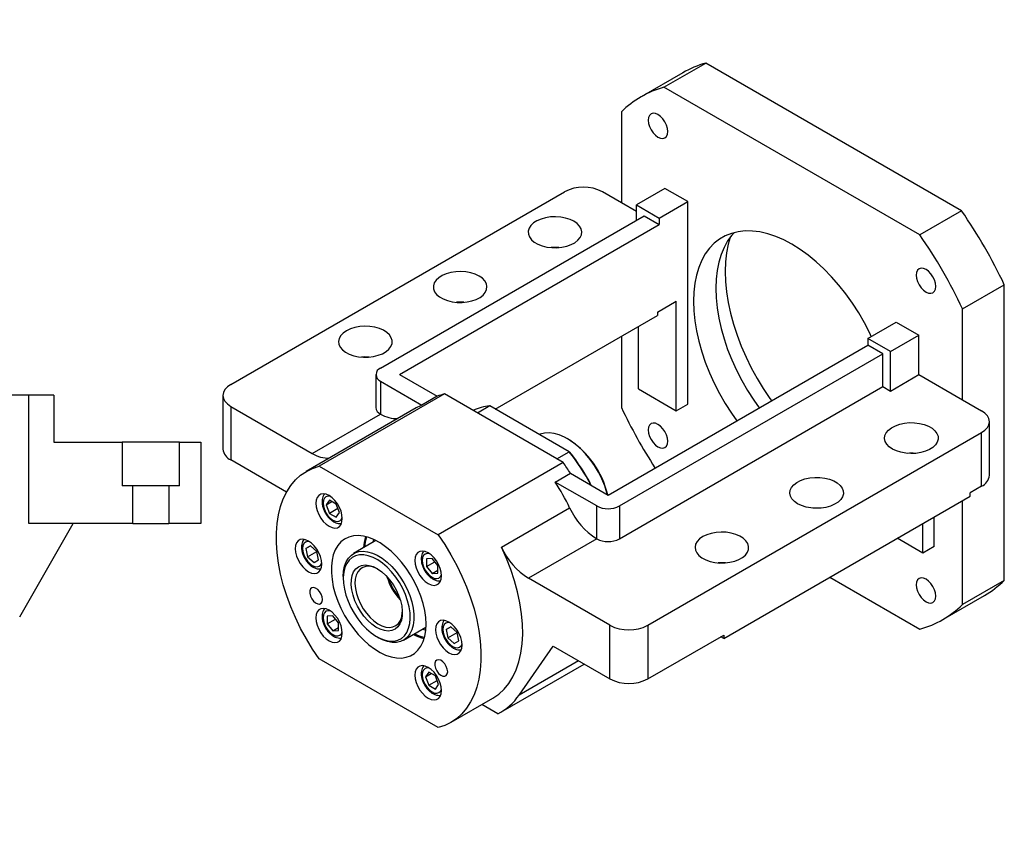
# Paper-space layout 'MBCK25L-H' of a CAD drawing. Header units: millimetres. Extents: x 18 to 332, y 11 to 190.
# Tile 5 of 5: x 170 to 275, y 105 to 190. Entities that reach past the tile are written whole.
import ezdxf

# ---------------------------------------------------------------- set-up
doc = ezdxf.new("R2010")
doc.units = ezdxf.units.MM
doc.layers.add('圖層0', color=7, linetype='Continuous')
doc.styles.add('SLDTEXTSTYLE0', font='TXT', dxfattribs={"width": 0.7})
doc.styles.add('SLDTEXTSTYLE1', font='TXT', dxfattribs={"width": 0.7, "bigfont": 'bigfont'})
doc.styles.add('SLDTEXTSTYLE7', font='TXT', dxfattribs={"width": 0.625, "bigfont": 'bigfont'})

# ---------------------------------------------------------------- blocks, each defined once
blk = doc.blocks.new('SW_NOTE_7')
at = {"layer": '圖層0', "color": 0, "char_height": 2.6458, "attachment_point": 2}
for s, insert, style in [('\\M+19655\\M+196CA\\M+19AA4 BU-BU', (9.88, 3.41), 'SLDTEXTSTYLE1'), ('\\M+194E4\\M+197E1 1 : 3', (10.25, -1.26), 'SLDTEXTSTYLE7')]:
    blk.add_mtext(s, dxfattribs=dict(at, insert=insert, style=style))

psp = doc.layouts.new('MBCK25L-H')

# ---------------------------------------------------------------- linework, layer by layer
at = {"color": 7, "linetype": 'Continuous', "lineweight": 25}
for p, q in [((238.6168, 182.76), (243.0614, 185.3259)), ((270.3356, 169.5808), (243.0614, 185.3259)), ((240.6284, 184.2939), (236.1837, 181.728)), ((265.8909, 167.015), (238.6168, 182.76)), ((234.0711, 180.135), (234.0711, 170.4531)), ((192.4528, 151.0926), (228.0102, 171.6194)), ((234.0711, 170.4531), (232.0508, 171.6194)), ((238.7178, 171.97), (235.6873, 170.2206)), ((241.1421, 170.5705), (238.7178, 171.97)), ((235.6873, 169.5201), (234.0711, 170.4531)), ((235.6873, 170.2206), (238.1117, 168.821)), ((235.6873, 168.5876), (235.6873, 170.2206)), ((238.1117, 168.821), (241.1421, 170.5705)), ((241.1421, 148.9904), (241.1421, 170.5705)), ((208.4132, 152.8426), (236.4954, 169.0542)), ((236.4954, 169.0542), (238.1117, 168.1211)), ((270.3356, 169.5808), (265.8909, 167.015)), ((210.4335, 152.1428), (238.1117, 168.1211)), ((238.1117, 168.821), (238.1117, 168.1211)), ((270.4366, 159.1416), (274.8812, 161.7075)), ((274.8812, 130.2123), (274.8812, 161.7075)), ((237.9097, 158.7892), (239.93, 159.9555)), ((239.93, 148.2907), (239.93, 159.9555)), ((220.6373, 148.4682), (237.9097, 158.4393)), ((237.9097, 158.7892), (237.9097, 158.4393)), ((270.4366, 149.4598), (270.4366, 159.1416)), ((260.335, 155.9917), (263.3655, 157.7412)), ((263.3655, 157.7412), (265.7899, 156.3416)), ((235.8894, 150.6233), (235.8894, 157.273)), ((262.7594, 154.5922), (265.7899, 156.3416)), ((265.7899, 152.1423), (265.7899, 156.3416)), ((232.6569, 139.3136), (260.335, 155.2918)), ((234.0711, 156.2233), (234.0711, 148.6398)), ((262.7594, 154.5922), (260.335, 155.9917)), ((260.335, 155.9917), (260.335, 155.2918)), ((261.9513, 154.3588), (260.335, 155.2918)), ((233.869, 138.1473), (261.9513, 154.3588)), ((261.9513, 150.8593), (261.9513, 154.3588)), ((262.7594, 150.3928), (262.7594, 154.5922)), ((207.9111, 152.1428), (207.9111, 148.6434)), ((210.4335, 152.1428), (214.4453, 149.8269)), ((262.7594, 150.3928), (265.7899, 152.1423)), ((265.7899, 152.1423), (270.4366, 149.4598)), ((208.4132, 151.4431), (212.8291, 148.8938)), ((208.4132, 151.4431), (208.4132, 147.9436)), ((215.2206, 150.0792), (201.8866, 142.3816)), ((227.8697, 142.777), (215.2206, 150.0792)), ((233.869, 134.6478), (261.9513, 150.8593)), ((235.8894, 150.6233), (239.93, 148.2907)), ((261.9513, 150.8593), (262.7594, 150.3928)), ((170.9363, 149.9499), (164.3171, 149.9499)), ((170.9363, 136.2833), (170.9363, 149.9499)), ((173.6029, 149.9499), (170.9363, 149.9499)), ((173.6029, 149.9499), (173.6029, 144.9499)), ((191.616, 149.9263), (191.616, 144.2105)), ((214.4453, 149.8269), (212.8291, 148.8938)), ((239.93, 148.2907), (241.1421, 148.9904)), ((270.4366, 149.4598), (272.4569, 148.2935)), ((192.4528, 148.76), (192.4528, 143.0442)), ((192.4528, 148.76), (201.1419, 143.7439)), ((212.2153, 148.5919), (200.4975, 141.8274)), ((201.1419, 143.7439), (208.415, 147.9426)), ((208.4132, 147.9436), (208.415, 147.9426)), ((220.048, 148.8083), (218.7351, 148.0503)), ((228.4972, 143.9307), (220.048, 148.8083)), ((273.2937, 141.4114), (273.2937, 147.1272)), ((236.8995, 125.4341), (272.4569, 145.9609)), ((272.4569, 140.2451), (272.4569, 145.9609)), ((173.6029, 144.9499), (180.8809, 144.9499)), ((180.8809, 144.9499), (180.8809, 140.2833)), ((186.9916, 144.9499), (180.8809, 144.9499)), ((186.9916, 140.2833), (186.9916, 144.9499)), ((186.9916, 144.9499), (189.2696, 144.9499)), ((189.2696, 144.9499), (189.2696, 136.2833)), ((228.4149, 145.2606), (228.3139, 145.3189)), ((227.1842, 143.1728), (228.4972, 143.9307)), ((228.4972, 143.9307), (228.5715, 143.8878)), ((198.3884, 139.6177), (192.4528, 143.0442)), ((227.8697, 142.777), (214.5357, 135.0795)), ((201.8866, 142.3816), (214.5357, 135.0795)), ((227.0288, 140.6965), (228.6451, 141.6295)), ((231.4447, 138.1473), (227.0288, 140.6965)), ((228.6451, 141.6295), (232.6569, 139.3136)), ((182.021, 140.2833), (180.8809, 140.2833)), ((182.021, 136.2833), (182.021, 140.2833)), ((185.8516, 140.2833), (182.021, 140.2833)), ((185.8516, 140.2833), (185.8516, 136.2833)), ((186.9916, 140.2833), (185.8516, 140.2833)), ((272.4569, 140.2451), (271.2447, 139.5453)), ((202.9796, 138.7557), (202.6297, 138.2579)), ((202.6297, 138.2579), (203.2359, 138.6078)), ((203.6794, 138.3517), (202.9796, 138.7557)), ((244.9807, 124.0335), (271.2447, 139.1954)), ((270.4366, 127.6465), (270.4366, 138.7289)), ((271.2447, 139.1954), (271.2447, 139.5453)), ((202.6297, 138.2579), (202.9796, 137.356)), ((203.867, 137.8683), (202.9796, 137.356)), ((204.0294, 137.4498), (203.6794, 138.3517)), ((203.6794, 136.9519), (204.0294, 137.4498)), ((221.2913, 133.745), (228.5644, 137.9436)), ((231.4447, 134.6478), (231.4447, 138.1473)), ((233.869, 138.1473), (233.869, 134.6478)), ((202.9796, 137.356), (203.6794, 136.9519)), ((267.4061, 133.8286), (267.4061, 136.9794)), ((169.9588, 126.3447), (175.65, 136.2833)), ((182.021, 136.2833), (170.9363, 136.2833)), ((182.021, 136.2833), (185.8516, 136.2833)), ((189.2696, 136.2833), (185.8516, 136.2833)), ((266.1939, 133.1288), (266.1939, 136.2796)), ((207.9257, 134.4534), (205.5471, 133.0803)), ((207.6606, 134.581), (207.5874, 134.2581)), ((231.4429, 134.6488), (224.1698, 130.4502)), ((231.4447, 134.6478), (231.4429, 134.6488)), ((266.1939, 133.1288), (263.4649, 134.7042)), ((200.959, 133.8992), (200.4641, 133.6134)), ((200.4641, 133.6134), (200.959, 133.8992)), ((200.4641, 133.6134), (200.6452, 132.7282)), ((200.6452, 132.7282), (201.635, 133.2996)), ((201.635, 133.2998), (200.959, 133.8992)), ((201.8161, 132.4146), (201.635, 133.2998)), ((267.4061, 133.8286), (266.1939, 133.1288)), ((200.6452, 132.7282), (201.3212, 132.1288)), ((201.3212, 132.1288), (201.8161, 132.4146)), ((213.9009, 132.5592), (213.2949, 132.5051)), ((213.2949, 132.5051), (213.2949, 131.6969)), ((213.2949, 131.6969), (214.1823, 132.2092)), ((214.507, 131.8053), (213.9009, 132.5592)), ((213.2949, 131.6969), (213.9009, 130.9429)), ((213.9009, 130.9429), (214.507, 131.2928)), ((214.507, 130.9971), (214.507, 131.8053)), ((204.4433, 130.6406), (204.4433, 130.4073)), ((213.9009, 130.9429), (214.507, 130.9971)), ((232.8589, 125.4341), (224.1698, 130.4502)), ((256.2915, 130.5631), (265.8909, 125.0215)), ((274.8812, 130.2123), (270.4366, 127.6465)), ((268.3239, 126.0534), (272.7686, 128.6193)), ((203.3295, 126.4545), (202.7234, 126.4003)), ((202.7234, 126.4003), (202.7234, 125.5921)), ((202.7234, 125.5921), (203.6109, 126.1045)), ((203.9356, 125.7005), (203.3295, 126.4545)), ((202.7234, 125.5921), (203.3295, 124.8382)), ((203.3295, 124.8382), (203.9356, 125.1881)), ((203.3295, 124.8382), (203.9356, 124.8924)), ((203.9356, 124.8924), (203.9356, 125.7005)), ((210.8752, 123.8507), (213.2538, 125.2238)), ((212.9156, 125.0285), (213.2318, 124.9304)), ((215.9092, 125.2686), (215.4144, 124.9828)), ((215.4144, 124.9828), (215.9093, 125.2686)), ((215.4144, 124.9828), (215.5955, 124.0976)), ((216.5852, 124.6692), (215.9092, 125.2686)), ((232.8589, 119.7183), (232.8589, 125.4341)), ((236.8995, 125.4341), (236.8995, 119.7183)), ((208.0086, 124.2315), (208.2106, 124.1148)), ((215.5955, 124.0976), (216.5853, 124.669)), ((215.5955, 124.0976), (216.2715, 123.4982)), ((216.7664, 123.784), (216.5852, 124.6692)), ((236.8995, 119.7183), (244.9807, 124.3835)), ((244.9807, 124.0335), (244.6776, 124.2085)), ((244.9807, 124.3835), (244.9807, 124.0335)), ((216.2715, 123.4982), (216.7664, 123.784)), ((223.1751, 118.0028), (226.798, 123.2172)), ((226.798, 123.2172), (232.8589, 119.7183)), ((214.5357, 114.5493), (201.8866, 121.8515)), ((221.2266, 116.1848), (230.1032, 121.3091)), ((213.551, 120.4455), (213.2011, 119.9476)), ((213.2011, 119.9476), (213.8073, 120.2976)), ((213.2011, 119.9476), (213.551, 119.0457)), ((214.2509, 120.0415), (213.551, 120.4455)), ((214.6008, 119.1396), (214.2509, 120.0415)), ((213.551, 119.0457), (214.4385, 119.558)), ((213.551, 119.0457), (214.2509, 118.6417)), ((214.2509, 118.6417), (214.6008, 119.1396)), ((215.9248, 115.1036), (220.3695, 117.6694)), ((220.8971, 116.0086), (219.1949, 116.9913))]:
    psp.add_line(p, q, dxfattribs=at)
at = {"color": 8, "linetype": 'Continuous', "lineweight": 25}
psp.add_line((229.5028, 121.6557), (223.1751, 118.0028), dxfattribs=at)
at = {"color": 7, "linetype": 'Continuous', "lineweight": 25, "flags": 128}
for points in [[(239.0086, 178.0337), (238.9731, 178.3651), (238.8692, 178.7149), (238.7038, 179.0592), (238.4883, 179.3745), (238.2374, 179.6394), (237.9681, 179.8358), (237.6988, 179.9503), (237.4479, 179.9752), (237.2324, 179.9086), (237.067, 179.7552), (236.9631, 179.5255), (236.9277, 179.235), (236.9631, 178.9035), (237.067, 178.5538), (237.2324, 178.2095), (237.4479, 177.8941), (237.6988, 177.6292), (237.9681, 177.4328), (238.2374, 177.3183), (238.4883, 177.2935), (238.7038, 177.36), (238.8692, 177.5134), (238.9731, 177.7432), (239.0086, 178.0337)], [(229.0203, 168.4704), (228.6015, 168.6701), (228.1247, 168.8204), (227.6073, 168.9158), (227.068, 168.9531), (226.5262, 168.9307), (226.0015, 168.8495), (225.513, 168.7125), (225.0781, 168.5246), (224.7127, 168.2926), (224.43, 168.0248), (224.2402, 167.731), (224.1501, 167.4218), (224.1631, 167.1083), (224.2785, 166.8019), (224.4924, 166.5137), (224.7968, 166.254), (225.1809, 166.0323), (225.6307, 165.8565), (226.13, 165.7331), (226.6608, 165.6664), (227.2038, 165.6589), (227.7395, 165.7109), (228.2484, 165.8205), (228.7122, 165.9837), (229.1142, 166.1947), (229.4397, 166.4457), (229.677, 166.7277), (229.8176, 167.0306), (229.8563, 167.3434), (229.7919, 167.6547), (229.6265, 167.9534), (229.3662, 168.2286), (229.0203, 168.4704)], [(260.7098, 156.2081), (260.5442, 156.5561), (259.983, 157.6452), (259.3691, 158.7086), (258.7065, 159.7391), (257.9998, 160.7297), (257.2539, 161.6735), (256.4739, 162.5642), (255.665, 163.3957), (254.8328, 164.1622), (253.983, 164.8585), (253.1214, 165.4799), (252.2538, 166.0222), (251.3863, 166.4816), (250.5247, 166.855), (249.6749, 167.1398), (248.8427, 167.3341), (248.0338, 167.4366), (247.2537, 167.4465), (246.5078, 167.3639), (245.8012, 167.1892), (245.1386, 166.9237), (244.5246, 166.5691), (243.9634, 166.128), (243.4589, 165.6032), (243.0144, 164.9985), (242.6331, 164.3178), (242.3175, 163.566), (242.0697, 162.748), (241.8915, 161.8695), (241.7841, 160.9366), (241.7482, 159.9555), (241.7841, 158.933), (241.8915, 157.876), (242.0697, 156.7918), (242.3175, 155.6878), (242.6331, 154.5715), (243.0144, 153.4506), (243.4589, 152.3327), (243.9634, 151.2254), (244.5246, 150.1363), (245.1386, 149.0729), (245.8012, 148.0424), (246.3737, 147.2321)], [(246.1141, 167.2792), (245.8429, 166.9794), (245.3984, 166.3747), (245.017, 165.6941), (244.7014, 164.9422), (244.4537, 164.1242), (244.2755, 163.2458), (244.1681, 162.3128), (244.1322, 161.3317)], [(245.6661, 166.7581), (245.4715, 166.0503), (245.2946, 165.1256), (245.188, 164.1475), (245.1525, 163.122), (245.188, 162.0553), (245.2946, 160.9542), (245.4715, 159.8253), (245.7176, 158.6756), (246.0313, 157.5123), (246.4109, 156.3425), (246.8539, 155.1733), (247.3575, 154.0121), (247.9188, 152.8659), (248.5342, 151.7419), (249.1999, 150.647), (249.9119, 149.5878), (250.0701, 149.366)], [(218.9188, 162.639), (218.4999, 162.8386), (218.0232, 162.9889), (217.5058, 163.0844), (216.9665, 163.1216), (216.4247, 163.0992), (215.9, 163.0181), (215.4114, 162.881), (214.9766, 162.6931), (214.6112, 162.4611), (214.3285, 162.1933), (214.1387, 161.8995), (214.0486, 161.5903), (214.0615, 161.2768), (214.177, 160.9704), (214.3908, 160.6822), (214.6953, 160.4225), (215.0794, 160.2008), (215.5292, 160.025), (216.0285, 159.9016), (216.5593, 159.8349), (217.1023, 159.8275), (217.638, 159.8795), (218.1469, 159.989), (218.6107, 160.1522), (219.0126, 160.3632), (219.3381, 160.6142), (219.5755, 160.8963), (219.7161, 161.1991), (219.7548, 161.5119), (219.6903, 161.8233), (219.5249, 162.1219), (219.2646, 162.3972), (218.9188, 162.639)], [(267.58, 161.5397), (267.5445, 161.8712), (267.4406, 162.221), (267.2753, 162.5652), (267.0598, 162.8806), (266.8088, 163.1455), (266.5395, 163.3419), (266.2702, 163.4564), (266.0193, 163.4812), (265.8038, 163.4147), (265.6385, 163.2613), (265.5345, 163.0315), (265.4991, 162.741), (265.5345, 162.4096), (265.6385, 162.0598), (265.8038, 161.7155), (266.0193, 161.4002), (266.2702, 161.1353), (266.5395, 160.9389), (266.8088, 160.8244), (267.0598, 160.7995), (267.2753, 160.8661), (267.4406, 161.0195), (267.5445, 161.2492), (267.58, 161.5397)], [(244.1322, 161.3317), (244.1681, 160.3092), (244.2755, 159.2522), (244.4537, 158.168), (244.7014, 157.064), (245.017, 155.9477), (245.3984, 154.8268), (245.8429, 153.7089), (246.3474, 152.6016), (246.9086, 151.5125), (247.5225, 150.4491), (248.1851, 149.4186), (248.7576, 148.6084)], [(204.7767, 156.8075), (204.4308, 156.5657), (204.1705, 156.2905), (204.0051, 155.9918), (203.9406, 155.6804), (203.9794, 155.3676), (204.12, 155.0648), (204.3573, 154.7827), (204.6828, 154.5317), (205.0847, 154.3208), (205.5485, 154.1576), (206.0575, 154.048), (206.5931, 153.996), (207.1362, 154.0034), (207.6669, 154.0701), (208.1662, 154.1935), (208.6161, 154.3693), (209.0002, 154.591), (209.3046, 154.8507), (209.5184, 155.1389), (209.6339, 155.4454), (209.6468, 155.7588), (209.5567, 156.0681), (209.3669, 156.3619), (209.0842, 156.6296), (208.7188, 156.8616), (208.284, 157.0496), (207.7954, 157.1866), (207.2708, 157.2677), (206.729, 157.2901), (206.1896, 157.2529), (205.6722, 157.1574), (205.1955, 157.0071), (204.7767, 156.8075)], [(207.1978, 154.0081), (206.729, 154.0239), (206.3961, 154.0081)], [(192.4528, 151.0926), (192.0975, 150.8427), (191.8334, 150.5575), (191.6709, 150.2481), (191.616, 149.9263), (191.6709, 149.6045), (191.8334, 149.2951), (192.0975, 149.01), (192.4528, 148.76)], [(272.4569, 145.9609), (272.8122, 146.2108), (273.0762, 146.496), (273.2388, 146.8054), (273.2937, 147.1272), (273.2388, 147.449), (273.0762, 147.7584), (272.8122, 148.0436), (272.4569, 148.2935)], [(239.0086, 145.0404), (238.9731, 145.3719), (238.8692, 145.7217), (238.7038, 146.0659), (238.4883, 146.3813), (238.2374, 146.6462), (237.9681, 146.8426), (237.6988, 146.9571), (237.4479, 146.9819), (237.2324, 146.9154), (237.067, 146.762), (236.9631, 146.5322), (236.9277, 146.2417), (236.9631, 145.9103), (237.067, 145.5605), (237.2324, 145.2162), (237.4479, 144.9009), (237.6988, 144.636), (237.9681, 144.4396), (238.2374, 144.3251), (238.4883, 144.3003), (238.7038, 144.3668), (238.8692, 144.5202), (238.9731, 144.7499), (239.0086, 145.0404)], [(262.9614, 144.2115), (262.6156, 144.4533), (262.3553, 144.7285), (262.1899, 145.0271), (262.1254, 145.3385), (262.1642, 145.6513), (262.3047, 145.9542), (262.5421, 146.2362), (262.8676, 146.4872), (263.2695, 146.6982), (263.7333, 146.8614), (264.2423, 146.9709), (264.7779, 147.0229), (265.3209, 147.0155), (265.8517, 146.9488), (266.351, 146.8254), (266.8009, 146.6496), (267.1849, 146.4279), (267.4894, 146.1682), (267.7032, 145.88), (267.8187, 145.5736), (267.8316, 145.2601), (267.7415, 144.9509), (267.5517, 144.6571), (267.269, 144.3893), (266.9036, 144.1573), (266.4688, 143.9694), (265.9802, 143.8324), (265.4555, 143.7512), (264.9138, 143.7288), (264.3744, 143.7661), (263.857, 143.8615), (263.3803, 144.0118), (262.9614, 144.2115)], [(232.5985, 139.3472), (232.5397, 139.5626), (232.2966, 140.2994), (231.9907, 141.0325), (231.6269, 141.7505), (231.2107, 142.442), (230.7489, 143.0961), (230.2487, 143.7024), (229.7179, 144.2515), (229.165, 144.7346), (228.5986, 145.1442), (228.0278, 145.4737), (227.4614, 145.718), (226.9085, 145.8733), (226.3778, 145.937), (225.8775, 145.9083), (225.4157, 145.7874), (225.3362, 145.7555)], [(201.8866, 121.8515), (201.1729, 122.9028), (200.5075, 123.9923), (199.8949, 125.1124), (199.3393, 126.2555), (198.8445, 127.4138), (198.4139, 128.5793), (198.0504, 129.744), (197.7566, 130.8999), (197.5345, 132.0392), (197.3856, 133.1539), (197.3109, 134.2365), (197.3109, 135.2796), (197.3856, 136.2759), (197.5345, 137.2187), (197.7566, 138.1015), (198.0504, 138.9183), (198.4139, 139.6634), (198.8445, 140.3317), (199.3393, 140.9187), (199.8949, 141.4203), (200.5075, 141.8331), (201.1729, 142.1543), (201.8866, 142.3816)], [(252.8599, 138.38), (252.5141, 138.6218), (252.2538, 138.897), (252.0884, 139.1957), (252.0239, 139.507), (252.0626, 139.8198), (252.2032, 140.1227), (252.4406, 140.4047), (252.7661, 140.6557), (253.168, 140.8667), (253.6318, 141.0299), (254.1407, 141.1395), (254.6764, 141.1915), (255.2194, 141.184), (255.7502, 141.1173), (256.2495, 140.9939), (256.6993, 140.8181), (257.0834, 140.5964), (257.3879, 140.3367), (257.6017, 140.0485), (257.7172, 139.7421), (257.7301, 139.4286), (257.64, 139.1194), (257.4502, 138.8256), (257.1675, 138.5578), (256.8021, 138.3258), (256.3673, 138.1379), (255.8787, 138.0009), (255.354, 137.9197), (254.8122, 137.8973), (254.2729, 137.9346), (253.7555, 138.03), (253.2788, 138.1803), (252.8599, 138.38)], [(204.3397, 136.8042), (204.3042, 137.188), (204.1996, 137.5936), (204.0311, 138.0005), (203.8072, 138.3884), (203.5391, 138.7377), (203.2402, 139.031), (202.9255, 139.2537), (202.6108, 139.3944), (202.3119, 139.4462), (202.0437, 139.4064), (201.8198, 139.2771), (201.6513, 139.0647), (201.5467, 138.7799), (201.5112, 138.437), (201.5467, 138.0531), (201.6513, 137.6476), (201.8198, 137.2407), (202.0437, 136.8528), (202.3119, 136.5035), (202.6108, 136.2101), (202.9255, 135.9875), (203.2402, 135.8468), (203.5391, 135.795), (203.8072, 135.8348), (204.0311, 135.9641), (204.1996, 136.1765), (204.3042, 136.4612), (204.3397, 136.8042)], [(242.7584, 134.8811), (242.4126, 134.6393), (242.1522, 134.3641), (241.9868, 134.0654), (241.9224, 133.754), (241.9611, 133.4413), (242.1017, 133.1384), (242.339, 132.8563), (242.6645, 132.6053), (243.0665, 132.3944), (243.5303, 132.2312), (244.0392, 132.1216), (244.5749, 132.0696), (245.1179, 132.077), (245.6487, 132.1437), (246.148, 132.2671), (246.5978, 132.4429), (246.9819, 132.6646), (247.2863, 132.9243), (247.5002, 133.2126), (247.6156, 133.519), (247.6286, 133.8324), (247.5385, 134.1417), (247.3487, 134.4355), (247.066, 134.7032), (246.7006, 134.9352), (246.2657, 135.1232), (245.7772, 135.2602), (245.2525, 135.3413), (244.7107, 135.3637), (244.1714, 135.3265), (243.654, 135.231), (243.1772, 135.0807), (242.7584, 134.8811)], [(202.1503, 131.9643), (202.1148, 132.3482), (202.0102, 132.7538), (201.8417, 133.1607), (201.6178, 133.5485), (201.3496, 133.8979), (201.0507, 134.1912), (200.736, 134.4138), (200.4214, 134.5546), (200.1224, 134.6063), (199.8543, 134.5666), (199.6304, 134.4373), (199.4619, 134.2249), (199.3573, 133.9401), (199.3218, 133.5972), (199.3573, 133.2133), (199.4619, 132.8077), (199.6304, 132.4008), (199.8543, 132.013), (200.1224, 131.6636), (200.4214, 131.3703), (200.736, 131.1477), (201.0507, 131.0069), (201.3496, 130.9552), (201.6178, 130.9949), (201.8417, 131.1243), (202.0102, 131.3366), (202.1148, 131.6214), (202.1503, 131.9643)], [(213.2619, 125.5497), (213.2265, 126.26), (213.1206, 127.0012), (212.9459, 127.763), (212.7046, 128.5347), (212.4003, 129.3054), (212.0372, 130.0643), (211.6204, 130.8007), (211.1557, 131.5044), (210.6496, 132.1654), (210.1094, 132.7745), (209.5425, 133.3231), (208.9569, 133.8035), (208.3608, 134.2089), (207.7627, 134.5338), (207.1708, 134.7734), (206.5936, 134.9245), (206.039, 134.9849), (205.515, 134.9538), (205.0287, 134.8317), (204.5872, 134.6201), (204.1966, 134.3222), (203.8622, 133.942), (203.589, 133.485), (203.3806, 132.9575), (203.2401, 132.3669), (203.1693, 131.7216), (203.1693, 131.0306), (203.2401, 130.3035), (203.3806, 129.5507), (203.589, 128.7826), (203.8622, 128.0101), (204.1966, 127.2439), (204.5872, 126.4949), (205.0287, 125.7736), (205.515, 125.0901), (206.039, 124.4539), (206.5936, 123.8741), (207.1708, 123.3587), (207.7627, 122.915), (208.3608, 122.5492), (208.9569, 122.2664), (209.5425, 122.0707), (210.1094, 121.9648), (210.6496, 121.9501), (211.1557, 122.0269), (211.6204, 122.194), (212.0372, 122.4492), (212.4003, 122.7889), (212.7046, 123.2082), (212.9459, 123.7013), (213.1206, 124.2613), (213.2265, 124.8804), (213.2619, 125.5497)], [(206.9121, 134.8516), (206.7783, 134.2961), (206.7117, 133.7526)], [(214.5357, 135.0795), (215.2494, 134.0281), (215.9148, 132.9386), (216.5275, 131.8185), (217.0831, 130.6754), (217.5779, 129.5171), (218.0085, 128.3516), (218.3719, 127.1869), (218.6657, 126.031), (218.8878, 124.8917), (219.0367, 123.777), (219.1115, 122.6944), (219.1115, 121.6513), (219.0367, 120.655), (218.8878, 119.7122), (218.6657, 118.8294), (218.3719, 118.0126), (218.0085, 117.2676), (217.5779, 116.5992), (217.0831, 116.0122), (216.5275, 115.5106), (215.9148, 115.0978), (215.2494, 114.7766), (214.5357, 114.5493)], [(204.4433, 130.6406), (204.4776, 131.2062), (204.5844, 131.7388), (204.7619, 132.2077), (205.0065, 132.6038), (205.3135, 132.9194), (205.6769, 133.1482), (206.0896, 133.2859), (206.5436, 133.3298), (207.0301, 133.279), (207.5395, 133.1345), (208.062, 132.8991), (208.5875, 132.5775), (209.1056, 132.1758), (209.6063, 131.7018), (210.0798, 131.1649), (210.517, 130.5755), (210.9093, 129.945), (211.249, 129.2856), (211.5297, 128.6104), (211.7457, 127.9322), (211.893, 127.2645), (211.9686, 126.6202), (211.9711, 126.0117), (211.9003, 125.4511), (211.7578, 124.9491), (211.5463, 124.5155), (211.2698, 124.1588), (210.9338, 123.886), (210.5448, 123.7022), (210.1104, 123.6112), (209.639, 123.6147), (209.1398, 123.7126), (208.6226, 123.903), (208.2106, 124.1148)], [(214.9111, 130.7014), (214.8756, 131.0853), (214.7711, 131.4908), (214.6026, 131.8977), (214.3786, 132.2856), (214.1105, 132.635), (213.8116, 132.9283), (213.4969, 133.1509), (213.1822, 133.2916), (212.8833, 133.3434), (212.6151, 133.3036), (212.3912, 133.1743), (212.2227, 132.962), (212.1181, 132.6772), (212.0827, 132.3342), (212.1181, 131.9504), (212.2227, 131.5448), (212.3912, 131.1379), (212.6151, 130.7501), (212.8833, 130.4007), (213.1822, 130.1074), (213.4969, 129.8847), (213.8116, 129.744), (214.1105, 129.6922), (214.3786, 129.732), (214.6026, 129.8613), (214.7711, 130.0737), (214.8756, 130.3585), (214.9111, 130.7014)], [(220.3695, 117.6694), (220.389, 117.6807), (221.0125, 118.1084), (221.5761, 118.6288), (222.0756, 119.2382), (222.5076, 119.9321), (222.8688, 120.7058), (223.1568, 121.5535), (223.3695, 122.4692), (223.5053, 123.4463), (223.5632, 124.4779), (223.5429, 125.5565), (223.4445, 126.6744), (223.2686, 127.8235), (223.0167, 128.9956), (222.6903, 130.1824), (222.292, 131.3752), (221.8246, 132.5656), (221.2913, 133.745)], [(207.9014, 124.2952), (208.4097, 124.0259), (208.9099, 123.8447), (209.3917, 123.7551), (209.8454, 123.759), (210.2618, 123.8564), (210.6322, 124.0452), (210.9493, 124.3217), (211.2065, 124.6801), (211.3986, 125.1132), (211.5217, 125.6121), (211.5734, 126.1668), (211.5524, 126.7659), (211.4593, 127.3972), (211.296, 128.0479), (211.0658, 128.7047), (210.7734, 129.3543), (210.4246, 129.9834), (210.0268, 130.5793), (209.5878, 131.1297), (209.1167, 131.6235), (208.623, 132.0506), (208.1169, 132.4024), (207.6086, 132.6717), (207.1084, 132.853), (206.6265, 132.9426), (206.1728, 132.9386), (205.7565, 132.8413), (205.3861, 132.6524), (205.069, 132.376), (204.8118, 132.0176), (204.6197, 131.5845), (204.4965, 131.0855), (204.4449, 130.5308), (204.4659, 129.9317), (204.5589, 129.3004), (204.7223, 128.6497), (204.9525, 127.9929), (205.2449, 127.3433), (205.5936, 126.7142), (205.9915, 126.1184), (206.4305, 125.568), (206.9016, 125.0742), (207.3952, 124.647), (207.9014, 124.2952)], [(207.9267, 125.2483), (207.4791, 125.5653), (207.046, 125.9582), (206.6391, 126.4164), (206.2697, 126.9272), (205.9476, 127.4768), (205.6818, 128.0502), (205.4795, 128.6318), (205.3462, 129.2056), (205.2855, 129.756), (205.2991, 130.2681), (205.3866, 130.7278), (205.5457, 131.1227), (205.772, 131.4418), (206.0593, 131.6766), (206.3997, 131.8206), (206.7841, 131.87), (207.2019, 131.8232), (207.6417, 131.6817), (208.0916, 131.4493), (208.5392, 131.1323), (208.9723, 130.7394), (209.3791, 130.2813), (209.7486, 129.7705), (210.0707, 129.2208), (210.3365, 128.6474), (210.5388, 128.0659), (210.6721, 127.4921), (210.7328, 126.9416), (210.7192, 126.4295), (210.6317, 125.9698), (210.4726, 125.575), (210.2463, 125.2558), (209.959, 125.021), (209.6185, 124.877), (209.2342, 124.8277), (208.8164, 124.8744), (208.3766, 125.0159), (207.9267, 125.2483)], [(208.1392, 131.422), (208.0731, 131.457), (207.649, 131.633), (207.241, 131.718), (206.8609, 131.7093), (206.5197, 131.6073), (206.2271, 131.415), (205.9916, 131.1378), (205.8199, 130.7837), (205.7171, 130.3629), (205.686, 129.8876), (205.7275, 129.3713), (205.8405, 128.8289), (206.0217, 128.2762), (206.2659, 127.7288), (206.566, 127.2027), (206.9135, 126.7128), (207.2983, 126.2734), (207.7094, 125.8971), (208.1349, 125.5946)], [(245.1795, 132.0817), (244.7107, 132.0975), (244.3779, 132.0817)], [(267.58, 128.5465), (267.5445, 128.8779), (267.4406, 129.2277), (267.2753, 129.572), (267.0598, 129.8873), (266.8088, 130.1522), (266.5395, 130.3486), (266.2702, 130.4632), (266.0193, 130.488), (265.8038, 130.4214), (265.6385, 130.2681), (265.5345, 130.0383), (265.4991, 129.7478), (265.5345, 129.4164), (265.6385, 129.0666), (265.8038, 128.7223), (266.0193, 128.407), (266.2702, 128.1421), (266.5395, 127.9457), (266.8088, 127.8312), (267.0598, 127.8063), (267.2753, 127.8729), (267.4406, 128.0262), (267.5445, 128.256), (267.58, 128.5465)], [(202.2311, 128.1849), (202.1939, 128.464), (202.0862, 128.7558), (201.9199, 129.0286), (201.7128, 129.2531), (201.4874, 129.4047), (201.2682, 129.4672), (201.0789, 129.4336), (200.9401, 129.3078), (200.8666, 129.1032), (200.8666, 128.8421), (200.9401, 128.5527), (201.0789, 128.2665), (201.2682, 128.0144), (201.4874, 127.8237), (201.7128, 127.7152), (201.9199, 127.7005), (202.0862, 127.7814), (202.1939, 127.9489), (202.2311, 128.1849)], [(204.3397, 124.5967), (204.3042, 124.9805), (204.1996, 125.3861), (204.0311, 125.793), (203.8072, 126.1809), (203.5391, 126.5302), (203.2402, 126.8236), (202.9255, 127.0462), (202.6108, 127.1869), (202.3119, 127.2387), (202.0437, 127.1989), (201.8198, 127.0696), (201.6513, 126.8572), (201.5467, 126.5724), (201.5112, 126.2295), (201.5467, 125.8456), (201.6513, 125.4401), (201.8198, 125.0332), (202.0437, 124.6453), (202.3119, 124.296), (202.6108, 124.0026), (202.9255, 123.78), (203.2402, 123.6393), (203.5391, 123.5875), (203.8072, 123.6273), (204.0311, 123.7566), (204.1996, 123.969), (204.3042, 124.2538), (204.3397, 124.5967)], [(208.1349, 125.5946), (208.5626, 125.3748), (208.9801, 125.2438), (209.3756, 125.2055), (209.7376, 125.261), (210.0556, 125.4087), (210.3206, 125.6444), (210.5249, 125.9612), (210.6627, 126.35), (210.7299, 126.7997), (210.7355, 126.9246)], [(217.1005, 123.3337), (217.0651, 123.7176), (216.9605, 124.1232), (216.792, 124.5301), (216.5681, 124.9179), (216.2999, 125.2673), (216.001, 125.5606), (215.6863, 125.7832), (215.3716, 125.924), (215.0727, 125.9757), (214.8046, 125.936), (214.5806, 125.8067), (214.4121, 125.5943), (214.3075, 125.3095), (214.2721, 124.9666), (214.3075, 124.5827), (214.4121, 124.1771), (214.5806, 123.7702), (214.8046, 123.3824), (215.0727, 123.033), (215.3716, 122.7397), (215.6863, 122.5171), (216.001, 122.3764), (216.2999, 122.3246), (216.5681, 122.3643), (216.792, 122.4937), (216.9605, 122.706), (217.0651, 122.9908), (217.1005, 123.3337)], [(212.0399, 124.523), (212.5312, 124.3134), (213.0918, 124.1469)], [(215.5651, 120.4874), (215.5279, 120.7664), (215.4202, 121.0582), (215.2539, 121.3311), (215.0468, 121.5555), (214.8215, 121.7072), (214.6023, 121.7696), (214.413, 121.7361), (214.2741, 121.6102), (214.2006, 121.4056), (214.2006, 121.1445), (214.2741, 120.8551), (214.413, 120.5689), (214.6023, 120.3168), (214.8215, 120.1262), (215.0468, 120.0176), (215.2539, 120.003), (215.4202, 120.0838), (215.5279, 120.2513), (215.5651, 120.4874)], [(214.9111, 118.4939), (214.8756, 118.8778), (214.7711, 119.2833), (214.6026, 119.6902), (214.3786, 120.0781), (214.1105, 120.4275), (213.8116, 120.7208), (213.4969, 120.9434), (213.1822, 121.0841), (212.8833, 121.1359), (212.6151, 121.0961), (212.3912, 120.9668), (212.2227, 120.7545), (212.1181, 120.4697), (212.0827, 120.1267), (212.1181, 119.7429), (212.2227, 119.3373), (212.3912, 118.9304), (212.6151, 118.5426), (212.8833, 118.1932), (213.1822, 117.8999), (213.4969, 117.6772), (213.8116, 117.5365), (214.1105, 117.4847), (214.3786, 117.5245), (214.6026, 117.6538), (214.7711, 117.8662), (214.8756, 118.151), (214.9111, 118.4939)]]:
    psp.add_lwpolyline(points, dxfattribs=at)
at = {"color": 8, "linetype": 'Continuous', "lineweight": 25, "flags": 128}
for points in [[(203.0473, 139.1772), (202.8076, 139.199), (202.5914, 139.1323), (202.4255, 138.9784), (202.3213, 138.7479), (202.2857, 138.4564)], [(202.2857, 138.4564), (202.3213, 138.1239), (202.4255, 137.773), (202.5914, 137.4276), (202.8076, 137.1113), (203.0594, 136.8455), (203.3295, 136.6485), (203.5997, 136.5336), (203.8514, 136.5087), (204.0676, 136.5754), (204.2335, 136.7293), (204.3344, 136.9477)], [(200.8579, 134.3374), (200.6182, 134.3592), (200.402, 134.2924), (200.2361, 134.1386), (200.1318, 133.908), (200.0963, 133.6166), (200.1318, 133.2841), (200.2361, 132.9332), (200.402, 132.5878)], [(200.402, 132.5878), (200.6182, 132.2714), (200.8699, 132.0057), (201.1401, 131.8086), (201.4103, 131.6938), (201.662, 131.6688), (201.8782, 131.7356), (202.0441, 131.8895), (202.145, 132.1078)], [(213.6188, 133.0745), (213.379, 133.0963), (213.1629, 133.0295), (212.997, 132.8756), (212.8927, 132.6451), (212.8571, 132.3537), (212.8927, 132.0212), (212.997, 131.6703), (213.1629, 131.3249), (213.379, 131.0085), (213.6308, 130.7427), (213.9009, 130.5457), (214.1711, 130.4308), (214.4229, 130.4059), (214.639, 130.4727), (214.8049, 130.6265), (214.9059, 130.8449)], [(203.0473, 126.9697), (202.8076, 126.9915), (202.5914, 126.9248), (202.4255, 126.7709), (202.3213, 126.5404), (202.2857, 126.2489), (202.3213, 125.9164), (202.4255, 125.5655), (202.5914, 125.2201), (202.8076, 124.9038), (203.0594, 124.638), (203.3295, 124.441)], [(215.8082, 125.7068), (215.5684, 125.7286), (215.3523, 125.6618), (215.1864, 125.508), (215.0821, 125.2774), (215.0465, 124.986), (215.0821, 124.6535), (215.1864, 124.3026), (215.3523, 123.9572), (215.5684, 123.6408), (215.8202, 123.3751), (216.0904, 123.178), (216.3605, 123.0632), (216.6123, 123.0382), (216.8285, 123.105), (216.9943, 123.2589), (217.0953, 123.4772)], [(203.3295, 124.441), (203.5997, 124.3261), (203.8514, 124.3012), (204.0676, 124.3679), (204.2335, 124.5218), (204.3344, 124.7402)], [(213.6188, 120.867), (213.379, 120.8888), (213.1629, 120.822), (212.997, 120.6681), (212.8927, 120.4376), (212.8571, 120.1462), (212.8927, 119.8137), (212.997, 119.4628), (213.1629, 119.1174), (213.379, 118.801), (213.6308, 118.5353), (213.9009, 118.3382), (214.1711, 118.2233), (214.4229, 118.1984), (214.639, 118.2652), (214.8049, 118.419), (214.9059, 118.6374)]]:
    psp.add_lwpolyline(points, dxfattribs=at)
at = {"color": 7, "linetype": 'Continuous', "lineweight": 25}
for centre, radius, start, end in [((246.0728, 174.8419), 10.9079, 106.026108, 119.942459), ((241.6038, 172.3391), 10.8406, 105.994383, 134.016369), ((230.0305, 167.7203), 4.3915, 62.609682, 117.390331), ((224.7465, 138.0111), 55.4527, 25.297955, 34.702045), ((220.3019, 135.4453), 55.4527, 25.297955, 34.702045), ((227, 160.762), 4.9254, 85.332041, 94.667897), ((216.8985, 154.9309), 4.925, 85.331756, 94.668244), ((208.6788, 152.1428), 0.7485, 110.783345, 249.216716), ((216.4927, 144.8531), 5.3787, 103.679694, 112.37331), ((208.769, 148.7289), 0.8622, 185.695011, 245.625299), ((210.0816, 150.5311), 3.0786, 237.224221, 273.126044), ((214.7995, 144.1138), 5.1702, 112.402612, 119.988706), ((220.3345, 144.4979), 4.3199, 93.80234, 118.194251), ((284.219, 172.3429), 55.4675, 205.298319, 212.917717), ((223.1274, 137.0431), 9.7716, 13.537794, 57.240636), ((193.0458, 144.3531), 1.4369, 185.694365, 245.625824), ((202.8085, 146.3324), 3.0786, 237.224221, 273.126044), ((212.3948, 130.8823), 20.7255, 27.258434, 39.019363), ((212.6251, 131.0145), 20.4942, 27.077831, 38.913249), ((264.9817, 138.836), 4.925, 85.331658, 94.66828), ((206.4588, 127.4746), 26.3171, 32.538147, 35.553491), ((204.5634, 126.3601), 26.65, 25.763192, 32.544159), ((271.8638, 141.554), 1.437, 294.37455, 354.305356), ((235.5528, 141.1442), 7.6864, 204.607134, 237.676844), ((232.6569, 140.4868), 2.6349, 242.609606, 297.390374), ((254.8802, 133.0049), 4.9246, 85.331373, 94.668627), ((211.695, 133.4715), 5.0966, 163.94578, 177.544716), ((232.6569, 136.9873), 2.6349, 242.609606, 297.390374), ((228.2797, 136.9455), 7.6864, 204.607134, 237.676844), ((267.3208, 138.0414), 10.8836, 300.03645, 314.000191), ((262.9038, 135.4424), 10.8406, 285.994383, 314.016369), ((234.8792, 129.3332), 4.3915, 242.609632, 297.390343), ((214.3188, 129.0588), 5.1814, 242.561729, 255.936999), ((234.8792, 123.6174), 4.3915, 242.609632, 297.390343), ((218.2055, 121.3815), 6.0094, 296.609055, 325.788461)]:
    psp.add_arc(centre, radius, start, end, dxfattribs=at)
at = {"color": 8, "linetype": 'Continuous', "lineweight": 25}
psp.add_arc((214.8009, 132.2696), 5.9408, 196.231223, 223.763399, dxfattribs=at)
at = {"color": 7, "linetype": 'Continuous', "lineweight": 25}
for points, knots in [([(202.44, 139.4128), (202.3986, 139.3627), (202.2969, 139.2397), (202.207, 138.9823), (202.1758, 138.7578), (202.1732, 138.5627), (202.1844, 138.3574), (202.2474, 138.0352), (202.3858, 137.6553), (202.5806, 137.2916), (202.8229, 136.9607), (203.1034, 136.6777), (203.4138, 136.4555), (203.7292, 136.3208), (204.009, 136.2665), (204.1691, 136.2928), (204.2332, 136.3034)], [0, 0, 0, 0, 0.05157308, 0.12668797, 0.20840588, 0.21992444, 0.26686548, 0.35269673, 0.43820337, 0.52345476, 0.60887557, 0.69493128, 0.78225802, 0.87130483, 0.94837892, 1, 1, 1, 1]), ([(200.2434, 134.5752), (200.1915, 134.5025), (200.0836, 134.3516), (200.0001, 134.064), (199.9737, 133.7343), (200.0161, 133.3693), (200.1233, 132.996), (200.2463, 132.7231), (200.3605, 132.5175), (200.4895, 132.3121), (200.7036, 132.0414), (200.9925, 131.7736), (201.3095, 131.5694), (201.6268, 131.459), (201.8792, 131.4252), (202.0082, 131.4563), (202.0448, 131.4651)], [0, 0, 0, 0, 0.0706692, 0.14682549, 0.22776327, 0.31246526, 0.39811441, 0.47909898, 0.49964394, 0.54528336, 0.63073347, 0.71708334, 0.80487014, 0.89433826, 0.97001636, 1, 1, 1, 1]), ([(213.0362, 133.3371), (212.9947, 133.2918), (212.89, 133.1772), (212.793, 132.9322), (212.7373, 132.6219), (212.75, 132.2697), (212.8301, 131.8937), (212.9745, 131.5148), (213.1745, 131.1538), (213.421, 130.827), (213.7049, 130.5496), (214.0179, 130.3345), (214.3342, 130.2082), (214.615, 130.1624), (214.7742, 130.1941), (214.8389, 130.207)], [0, 0, 0, 0, 0.04791732, 0.12111013, 0.19837722, 0.28015047, 0.36413916, 0.44801663, 0.53166856, 0.61554269, 0.70008647, 0.78594181, 0.87348298, 0.94857595, 1, 1, 1, 1]), ([(210.4302, 128.4259), (210.3516, 128.5171), (210.1538, 128.7468), (209.8707, 129.1653), (209.5925, 129.6607), (209.4053, 130.0555), (209.3306, 130.2792), (209.3135, 130.3305)], [0, 0, 0, 0, 0.16647416, 0.4190972, 0.67196557, 0.92480382, 1, 1, 1, 1]), ([(202.4388, 127.2057), (202.4239, 127.1916), (202.3421, 127.1136), (202.2525, 126.9135), (202.1752, 126.6188), (202.1677, 126.277), (202.2267, 125.9067), (202.352, 125.5263), (202.5357, 125.1579), (202.7688, 124.8189), (203.0368, 124.5302), (203.2574, 124.358), (203.4393, 124.2468), (203.6224, 124.154), (203.8768, 124.0814), (204.1004, 124.0576), (204.2117, 124.0889), (204.2326, 124.0948)], [0, 0, 0, 0, 0.01632012, 0.0902301, 0.16747074, 0.24954368, 0.33473615, 0.42030389, 0.50558372, 0.59092042, 0.67679594, 0.75891019, 0.78060854, 0.82815843, 0.90775797, 0.98268164, 1, 1, 1, 1]), ([(215.2024, 125.9419), (215.1774, 125.9162), (215.0874, 125.8237), (214.9965, 125.6058), (214.9303, 125.303), (214.9335, 124.9555), (215.0036, 124.5819), (215.139, 124.2021), (215.3314, 123.8373), (215.5716, 123.5045), (215.8506, 123.219), (216.1598, 122.9938), (216.4748, 122.855), (216.7592, 122.7966), (216.9245, 122.8215), (216.9935, 122.8319)], [0, 0, 0, 0, 0.0285484, 0.10276409, 0.18077958, 0.26354127, 0.34897784, 0.43449804, 0.51975358, 0.60515284, 0.69116549, 0.77841849, 0.86738818, 0.94471267, 1, 1, 1, 1]), ([(213.0072, 121.1039), (212.9992, 121.0966), (212.9231, 121.0271), (212.8353, 120.8374), (212.7509, 120.5481), (212.7371, 120.2099), (212.7891, 119.8419), (212.9081, 119.4614), (213.0863, 119.091), (213.3149, 118.7484), (213.5846, 118.4487), (213.8863, 118.2074), (214.1995, 118.042), (214.5039, 117.9719), (214.7069, 117.9552), (214.7975, 117.9843), (214.7998, 117.985)], [0, 0, 0, 0, 0.00861415, 0.0825406, 0.15948064, 0.24126926, 0.32644927, 0.4122156, 0.49768869, 0.58316818, 0.66914276, 0.75618108, 0.84487409, 0.92375133, 0.99802822, 1, 1, 1, 1])]:
    psp.add_open_spline(points, degree=3, knots=knots, dxfattribs=at)

# ---------------------------------------------------------------- block references
at = {"layer": '圖層0'}
psp.add_blockref('SW_NOTE_7', (141.6987, 112.9179), dxfattribs=at)

# ---------------------------------------------------------------- texts
at = {"layer": '圖層0', "color": 7, "insert": (127.4628, 189.8242), "char_height": 6.87917, "attachment_point": 1, "style": 'SLDTEXTSTYLE0'}
psp.add_mtext('MBCK25L-H', dxfattribs=at)

doc.saveas('drawing.dxf')
